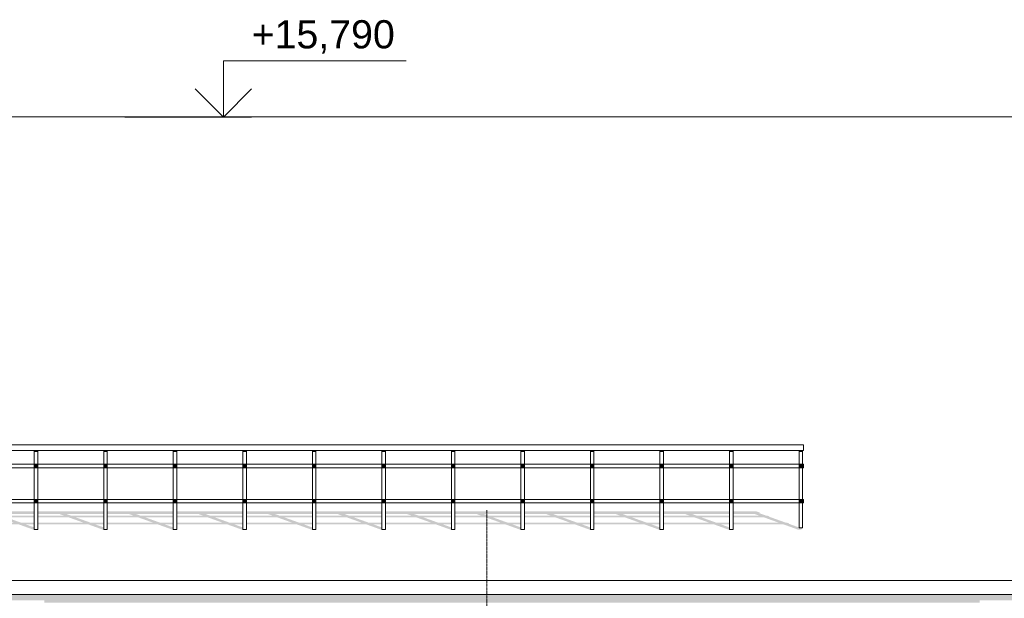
# Model space of a CAD drawing. Header units: millimetres. Extents: x -95523 to 190468, y -7401 to 17692.
# Tile 122 of 139: x 136249 to 143244, y 12176 to 16284. Entities that reach past the tile are written whole.
import ezdxf
from ezdxf.enums import TextEntityAlignment as Align

# ---------------------------------------------------------------- set-up
doc = ezdxf.new("R2010")
doc.units = ezdxf.units.MM
doc.header["$MEASUREMENT"] = 0
doc.linetypes.add('Штрих-Штриховая', pattern=[10.936111, 5.291667, -2.116667, 1.411111, -2.116667])
for name, color, linetype in [('1 Молдинги', 7, 'Continuous'), ('1_Кровля (плоская)', 7, 'Continuous'), ('Новый_1_Ограждение кровли', 7, 'Continuous'), ('Размер - Отметка Уровня', 7, 'Continuous'), ('Элемент Модели - Оси', 7, 'Continuous')]:
    doc.layers.add(name, color=color, linetype=linetype)
for name, color, linetype, lineweight in [('1_Кровля (плоская)_Ном._пера__120', 7, 'Continuous', 5), ('Новый_1_Ограждение кровли_Ном._пера__120', 7, 'Continuous', 5), ('Размер - Отметка Уровня_Ном._пера__120', 7, 'Continuous', 5), ('Элемент Модели - Оси_Ном._пера__1', 7, 'Continuous', 15), ('Элемент Модели - Оси_Ном._пера__120', 7, 'Continuous', 5)]:
    doc.layers.add(name, color=color, linetype=linetype, lineweight=lineweight)
doc.styles.add('СГЕНЕРИР_СТИЛЬ_1', font='arial.ttf')

# ---------------------------------------------------------------- blocks, each defined once
blk = doc.blocks.new('Элемент Разреза_119_1', base_point=(95180.8, -197.5))
at = {"layer": '1_Кровля (плоская)', "linetype": 'Continuous', "lineweight": 0, "true_color": 0x000000}
for points in [[(135883.5, 12712.7), (135883.5, 12700.5), (136244.2, 12700.5), (136349.9, 12662.5), (136374.9, 12662.5), (136377.4, 12666), (136352.4, 12666), (136352.4, 12679.6), (136294.2, 12700.5), (136352.4, 12700.5), (136352.4, 12712.7), (136260.2, 12712.7), (136153.2, 12751.1), (136352.4, 12751.1), (136352.4, 12763.3), (136119.2, 12763.3), (136090.1, 12773.8), (136352.4, 12773.8), (136352.4, 12793.3), (135883.5, 12793.3), (135883.5, 12773.8), (136040.1, 12773.8), (136069.2, 12763.3), (135883.5, 12763.3), (135883.5, 12751.1), (136103.2, 12751.1), (136210.2, 12712.7)], [(136377.4, 12712.7), (136377.4, 12700.5), (136738.1, 12700.5), (136843.9, 12662.5), (136868.9, 12662.5), (136871.4, 12666), (136846.4, 12666), (136846.4, 12679.6), (136788.1, 12700.5), (136846.4, 12700.5), (136846.4, 12712.7), (136754.1, 12712.7), (136647.2, 12751.1), (136846.4, 12751.1), (136846.4, 12763.3), (136613.1, 12763.3), (136584.1, 12773.8), (136846.4, 12773.8), (136846.4, 12793.3), (136377.4, 12793.3), (136377.4, 12773.8), (136534.1, 12773.8), (136563.1, 12763.3), (136377.4, 12763.3), (136377.4, 12751.1), (136597.2, 12751.1), (136704.1, 12712.7)], [(136871.4, 12700.5), (137232.1, 12700.5), (137337.8, 12662.5), (137362.8, 12662.5), (137365.3, 12666), (137340.3, 12666), (137340.3, 12679.6), (137282.1, 12700.5), (137340.3, 12700.5), (137340.3, 12712.7), (137248.1, 12712.7), (137141.1, 12751.1), (137340.3, 12751.1), (137340.3, 12763.3), (137107.1, 12763.3), (137078, 12773.8), (137340.3, 12773.8), (137340.3, 12793.3), (136871.4, 12793.3), (136871.4, 12773.8), (137028, 12773.8), (137057.1, 12763.3), (136871.4, 12763.3), (136871.4, 12751.1), (137091.1, 12751.1), (137198.1, 12712.7), (136871.4, 12712.7)], [(137365.3, 12700.5), (137726.1, 12700.5), (137831.8, 12662.5), (137856.8, 12662.5), (137859.3, 12666), (137834.3, 12666), (137834.3, 12679.6), (137776.1, 12700.5), (137834.3, 12700.5), (137834.3, 12712.7), (137742, 12712.7), (137635.1, 12751.1), (137834.3, 12751.1), (137834.3, 12763.3), (137601, 12763.3), (137572, 12773.8), (137834.3, 12773.8), (137834.3, 12793.3), (137365.3, 12793.3), (137365.3, 12773.8), (137522, 12773.8), (137551, 12763.3), (137365.3, 12763.3), (137365.3, 12751.1), (137585.1, 12751.1), (137692, 12712.7), (137365.3, 12712.7)], [(137859.3, 12712.7), (137859.3, 12700.5), (138220, 12700.5), (138325.8, 12662.5), (138350.8, 12662.5), (138353.2, 12666), (138328.2, 12666), (138328.2, 12679.6), (138270, 12700.5), (138328.2, 12700.5), (138328.2, 12712.7), (138236, 12712.7), (138129, 12751.1), (138328.2, 12751.1), (138328.2, 12763.3), (138095, 12763.3), (138065.9, 12773.8), (138328.2, 12773.8), (138328.2, 12793.3), (137859.3, 12793.3), (137859.3, 12773.8), (138015.9, 12773.8), (138045, 12763.3), (137859.3, 12763.3), (137859.3, 12751.1), (138079, 12751.1), (138186, 12712.7)], [(138353.2, 12700.5), (138714, 12700.5), (138819.7, 12662.5), (138844.7, 12662.5), (138847.2, 12666), (138822.2, 12666), (138822.2, 12679.6), (138764, 12700.5), (138822.2, 12700.5), (138822.2, 12712.7), (138729.9, 12712.7), (138623, 12751.1), (138822.2, 12751.1), (138822.2, 12763.3), (138589, 12763.3), (138559.9, 12773.8), (138822.2, 12773.8), (138822.2, 12793.3), (138353.2, 12793.3), (138353.2, 12773.8), (138509.9, 12773.8), (138539, 12763.3), (138353.2, 12763.3), (138353.2, 12751.1), (138573, 12751.1), (138679.9, 12712.7), (138353.2, 12712.7)], [(138847.2, 12700.5), (139207.9, 12700.5), (139313.7, 12662.5), (139338.7, 12662.5), (139341.2, 12666), (139316.2, 12666), (139316.2, 12679.6), (139257.9, 12700.5), (139316.2, 12700.5), (139316.2, 12712.7), (139223.9, 12712.7), (139116.9, 12751.1), (139316.2, 12751.1), (139316.2, 12763.3), (139082.9, 12763.3), (139053.8, 12773.8), (139316.2, 12773.8), (139316.2, 12793.3), (138847.2, 12793.3), (138847.2, 12773.8), (139003.8, 12773.8), (139032.9, 12763.3), (138847.2, 12763.3), (138847.2, 12751.1), (139066.9, 12751.1), (139173.9, 12712.7), (138847.2, 12712.7)], [(139341.2, 12700.5), (139701.9, 12700.5), (139807.6, 12662.5), (139832.6, 12662.5), (139835.1, 12666), (139810.1, 12666), (139810.1, 12679.6), (139751.9, 12700.5), (139810.1, 12700.5), (139810.1, 12712.7), (139717.8, 12712.7), (139610.9, 12751.1), (139810.1, 12751.1), (139810.1, 12763.3), (139576.9, 12763.3), (139547.8, 12773.8), (139810.1, 12773.8), (139810.1, 12793.3), (139341.2, 12793.3), (139341.2, 12773.8), (139497.8, 12773.8), (139526.9, 12763.3), (139341.2, 12763.3), (139341.2, 12751.1), (139560.9, 12751.1), (139667.8, 12712.7), (139341.2, 12712.7)], [(139835.1, 12700.5), (140195.8, 12700.5), (140301.6, 12662.5), (140326.6, 12662.5), (140329.1, 12666), (140304.1, 12666), (140304.1, 12679.6), (140245.8, 12700.5), (140304.1, 12700.5), (140304.1, 12712.7), (140211.8, 12712.7), (140104.9, 12751.1), (140304.1, 12751.1), (140304.1, 12763.3), (140070.8, 12763.3), (140041.8, 12773.8), (140304.1, 12773.8), (140304.1, 12793.3), (139835.1, 12793.3), (139835.1, 12773.8), (139991.8, 12773.8), (140020.8, 12763.3), (139835.1, 12763.3), (139835.1, 12751.1), (140054.9, 12751.1), (140161.8, 12712.7), (139835.1, 12712.7)], [(140329.1, 12700.5), (140689.8, 12700.5), (140795.5, 12662.5), (140820.5, 12662.5), (140823, 12666), (140798, 12666), (140798, 12679.6), (140739.8, 12700.5), (140798, 12700.5), (140798, 12712.7), (140705.8, 12712.7), (140598.8, 12751.1), (140798, 12751.1), (140798, 12763.3), (140564.8, 12763.3), (140535.7, 12773.8), (140798, 12773.8), (140798, 12793.3), (140329.1, 12793.3), (140329.1, 12773.8), (140485.7, 12773.8), (140514.8, 12763.3), (140329.1, 12763.3), (140329.1, 12751.1), (140548.8, 12751.1), (140655.8, 12712.7), (140329.1, 12712.7)], [(140823, 12700.5), (141183.7, 12700.5), (141289.5, 12662.5), (141314.5, 12662.5), (141317, 12666), (141292, 12666), (141292, 12679.6), (141233.7, 12700.5), (141292, 12700.5), (141292, 12712.7), (141199.7, 12712.7), (141092.8, 12751.1), (141292, 12751.1), (141292, 12763.3), (141058.7, 12763.3), (141029.7, 12773.8), (141292, 12773.8), (141292, 12793.3), (140823, 12793.3), (140823, 12773.8), (140979.7, 12773.8), (141008.7, 12763.3), (140823, 12763.3), (140823, 12751.1), (141042.8, 12751.1), (141149.7, 12712.7), (140823, 12712.7)], [(141317, 12712.7), (141317, 12700.5), (141677.7, 12700.5), (141777.8, 12664.5), (141802.8, 12664.5), (141807.9, 12671.7), (141795.8, 12676), (141785.9, 12676), (141785.9, 12679.6), (141713.7, 12705.5), (141715.3, 12707.6), (141701.2, 12712.7), (141693.7, 12712.7), (141572.8, 12756.1), (141574.3, 12758.3), (141560.2, 12763.3), (141552.7, 12763.3), (141503.7, 12780.9), (141506.7, 12785.2), (141484.2, 12793.3), (141317, 12793.3), (141317, 12773.8), (141473.6, 12773.8), (141502.7, 12763.3), (141317, 12763.3), (141317, 12751.1), (141536.7, 12751.1), (141643.7, 12712.7)]]:
    blk.add_hatch(color=18, dxfattribs=at).paths.add_polyline_path(points)
at = {"layer": '1_Кровля (плоская)_Ном._пера__120', "color": 7, "linetype": 'Continuous', "lineweight": 5}
for p, q in [((145818, 15594.3), (130613.2, 15594.3)), ((108678.4, 12303.6), (145817.9, 12303.7)), ((145817.9, 12203.9), (108678.4, 12203.8))]:
    blk.add_line(p, q, dxfattribs=at)
blk = doc.blocks.new('Элемент Разреза_189_1', base_point=(95180.8, -197.5))
at = {"layer": '1_Кровля (плоская)_Ном._пера__120', "color": 7, "linetype": 'Continuous', "lineweight": 5}
blk.add_line((130613.2, 15594.3), (145818, 15594.3), dxfattribs=at)
blk = doc.blocks.new('Элемент Разреза_208_1', base_point=(95180.8, -197.5))
at = {"layer": 'Новый_1_Ограждение кровли_Ном._пера__120', "color": 7, "linetype": 'Continuous', "lineweight": 5}
for p, q in [((109197.4, 13266), (141798.4, 13266)), ((109197.4, 13226), (141798.4, 13226))]:
    blk.add_line(p, q, dxfattribs=at)
blk = doc.blocks.new('Элемент Разреза_209_1', base_point=(95180.8, -197.5))
at = {"layer": 'Новый_1_Ограждение кровли_Ном._пера__120', "color": 7, "linetype": 'Continuous', "lineweight": 5}
for p, q in [((135883.5, 12878.5), (136352.4, 12878.5)), ((136352.4, 12878.5), (136377.4, 12878.5)), ((136377.4, 12878.5), (136846.4, 12878.5)), ((136846.4, 12878.5), (136871.4, 12878.5)), ((136871.4, 12878.5), (137340.3, 12878.5)), ((137340.3, 12878.5), (137365.3, 12878.5)), ((137365.3, 12878.5), (137834.3, 12878.5)), ((137834.3, 12878.5), (137859.3, 12878.5)), ((137859.3, 12878.5), (138328.2, 12878.5)), ((138328.2, 12878.5), (138353.2, 12878.5)), ((138353.2, 12878.5), (138822.2, 12878.5)), ((138822.2, 12878.5), (138847.2, 12878.5)), ((138847.2, 12878.5), (139316.2, 12878.5)), ((139316.2, 12878.5), (139341.2, 12878.5)), ((139341.2, 12878.5), (139810.1, 12878.5)), ((139810.1, 12878.5), (139835.1, 12878.5)), ((139835.1, 12878.5), (140304.1, 12878.5)), ((140304.1, 12878.5), (140329.1, 12878.5)), ((140329.1, 12878.5), (140798, 12878.5)), ((140798, 12878.5), (140823, 12878.5)), ((140823, 12878.5), (141292, 12878.5)), ((141292, 12878.5), (141317, 12878.5)), ((141317, 12878.5), (141785.9, 12878.5)), ((141785.9, 12878.5), (141798.4, 12878.5)), ((135883.5, 12853.5), (136352.4, 12853.5)), ((136352.4, 12853.5), (136377.4, 12853.5)), ((136377.4, 12853.5), (136846.4, 12853.5)), ((136846.4, 12853.5), (136871.4, 12853.5)), ((136871.4, 12853.5), (137340.3, 12853.5)), ((137340.3, 12853.5), (137365.3, 12853.5)), ((137365.3, 12853.5), (137834.3, 12853.5)), ((137834.3, 12853.5), (137859.3, 12853.5)), ((137859.3, 12853.5), (138328.2, 12853.5)), ((138328.2, 12853.5), (138353.2, 12853.5)), ((138353.2, 12853.5), (138822.2, 12853.5)), ((138822.2, 12853.5), (138847.2, 12853.5)), ((138847.2, 12853.5), (139316.2, 12853.5)), ((139316.2, 12853.5), (139341.2, 12853.5)), ((139341.2, 12853.5), (139810.1, 12853.5)), ((139810.1, 12853.5), (139835.1, 12853.5)), ((139835.1, 12853.5), (140304.1, 12853.5)), ((140304.1, 12853.5), (140329.1, 12853.5)), ((140329.1, 12853.5), (140798, 12853.5)), ((140798, 12853.5), (140823, 12853.5)), ((140823, 12853.5), (141292, 12853.5)), ((141292, 12853.5), (141317, 12853.5)), ((141317, 12853.5), (141785.9, 12853.5)), ((141785.9, 12853.5), (141798.4, 12853.5))]:
    blk.add_line(p, q, dxfattribs=at)
blk = doc.blocks.new('Элемент Разреза_210_1', base_point=(95180.8, -197.5))
at = {"layer": 'Новый_1_Ограждение кровли_Ном._пера__120', "color": 7, "linetype": 'Continuous', "lineweight": 5}
for p, q in [((135883.5, 13128.5), (136352.4, 13128.5)), ((135883.5, 13103.5), (136352.4, 13103.5)), ((136352.4, 13128.5), (136377.4, 13128.5)), ((136352.4, 13103.5), (136377.4, 13103.5)), ((136377.4, 13128.5), (136846.4, 13128.5)), ((136377.4, 13103.5), (136846.4, 13103.5)), ((136846.4, 13128.5), (136871.4, 13128.5)), ((136846.4, 13103.5), (136871.4, 13103.5)), ((136871.4, 13128.5), (137340.3, 13128.5)), ((136871.4, 13103.5), (137340.3, 13103.5)), ((137340.3, 13128.5), (137365.3, 13128.5)), ((137340.3, 13103.5), (137365.3, 13103.5)), ((137365.3, 13128.5), (137834.3, 13128.5)), ((137365.3, 13103.5), (137834.3, 13103.5)), ((137834.3, 13128.5), (137859.3, 13128.5)), ((137834.3, 13103.5), (137859.3, 13103.5)), ((137859.3, 13128.5), (138328.2, 13128.5)), ((137859.3, 13103.5), (138328.2, 13103.5)), ((138328.2, 13128.5), (138353.2, 13128.5)), ((138328.2, 13103.5), (138353.2, 13103.5)), ((138353.2, 13128.5), (138822.2, 13128.5)), ((138353.2, 13103.5), (138822.2, 13103.5)), ((138822.2, 13128.5), (138847.2, 13128.5)), ((138822.2, 13103.5), (138847.2, 13103.5)), ((138847.2, 13128.5), (139316.2, 13128.5)), ((138847.2, 13103.5), (139316.2, 13103.5)), ((139316.2, 13128.5), (139341.2, 13128.5)), ((139316.2, 13103.5), (139341.2, 13103.5)), ((139341.2, 13128.5), (139810.1, 13128.5)), ((139341.2, 13103.5), (139810.1, 13103.5)), ((139810.1, 13128.5), (139835.1, 13128.5)), ((139810.1, 13103.5), (139835.1, 13103.5)), ((139835.1, 13128.5), (140304.1, 13128.5)), ((139835.1, 13103.5), (140304.1, 13103.5)), ((140304.1, 13128.5), (140329.1, 13128.5)), ((140304.1, 13103.5), (140329.1, 13103.5)), ((140329.1, 13128.5), (140798, 13128.5)), ((140329.1, 13103.5), (140798, 13103.5)), ((140798, 13128.5), (140823, 13128.5)), ((140798, 13103.5), (140823, 13103.5)), ((140823, 13128.5), (141292, 13128.5)), ((140823, 13103.5), (141292, 13103.5)), ((141292, 13128.5), (141317, 13128.5)), ((141292, 13103.5), (141317, 13103.5)), ((141317, 13128.5), (141785.9, 13128.5)), ((141317, 13103.5), (141785.9, 13103.5)), ((141785.9, 13128.5), (141798.4, 13128.5)), ((141785.9, 13103.5), (141798.4, 13103.5))]:
    blk.add_line(p, q, dxfattribs=at)
blk = doc.blocks.new('Элемент Разреза_240_1', base_point=(95180.8, -197.5))
at = {"layer": 'Новый_1_Ограждение кровли_Ном._пера__120', "color": 7, "linetype": 'Continuous', "lineweight": 5}
for p, q in [((141798.4, 13266), (141818.4, 13266)), ((141798.4, 13226), (141818.4, 13226)), ((141818.4, 13266), (141818.4, 13226))]:
    blk.add_line(p, q, dxfattribs=at)
blk = doc.blocks.new('Элемент Разреза_247_1', base_point=(95180.8, -197.5))
at = {"layer": '1 Молдинги', "linetype": 'Continuous', "lineweight": 0, "true_color": 0x000000}
blk.add_hatch(color=18, dxfattribs=at).paths.add_polyline_path([(109098, 12203.8), (109098, 12145.1), (111074.6, 12145.1), (111074.6, 12161.2), (111424.6, 12161.2), (111424.6, 12145.1), (118073.1, 12145.1), (118073.1, 12161.2), (118423.1, 12161.2), (118423.1, 12145.1), (136074, 12145.2), (136074, 12161.2), (136424, 12161.2), (136424, 12145.2), (143069.5, 12145.2), (143069.5, 12161.2), (143419.5, 12161.2), (143419.5, 12145.2), (145776.4, 12145.2), (145781.9, 12203.9)])
blk = doc.blocks.new('Элемент Разреза_633_1', base_point=(95180.8, -197.5))
at = {"layer": 'Новый_1_Ограждение кровли', "linetype": 'Continuous', "lineweight": 0, "true_color": 0x000000}
for points in [[(136377.4, 13226), (136352.4, 13226), (136352.4, 13215.4), (136377.4, 13215.4)], [(136352.4, 13103.5), (136377.4, 13103.5), (136377.4, 13128.5), (136352.4, 13128.5)], [(136377.4, 12878.5), (136352.4, 12878.5), (136352.4, 12853.5), (136377.4, 12853.5)]]:
    blk.add_hatch(color=18, dxfattribs=at).paths.add_polyline_path(points)
at = {"layer": 'Новый_1_Ограждение кровли_Ном._пера__120', "color": 7, "linetype": 'Continuous', "lineweight": 5}
for p, q in [((136352.4, 13128.5), (136352.4, 13226)), ((136377.4, 13128.5), (136377.4, 13226)), ((136352.4, 13103.5), (136352.4, 13128.5)), ((136352.4, 12878.5), (136352.4, 13103.5)), ((136377.4, 13103.5), (136377.4, 13128.5)), ((136377.4, 12878.5), (136377.4, 13103.5)), ((136352.4, 12853.5), (136352.4, 12878.5)), ((136377.4, 12853.5), (136377.4, 12878.5)), ((136352.4, 12666), (136352.4, 12853.5)), ((136377.4, 12666), (136377.4, 12853.5)), ((136352.4, 12666), (136377.4, 12666))]:
    blk.add_line(p, q, dxfattribs=at)
blk = doc.blocks.new('Элемент Разреза_634_1', base_point=(95180.8, -197.5))
at = {"layer": 'Новый_1_Ограждение кровли', "linetype": 'Continuous', "lineweight": 0, "true_color": 0x000000}
for points in [[(136871.4, 13226), (136846.4, 13226), (136846.4, 13215.4), (136871.4, 13215.4)], [(136846.4, 13128.5), (136846.4, 13103.5), (136871.4, 13103.5), (136871.4, 13128.5)], [(136846.4, 12853.5), (136871.4, 12853.5), (136871.4, 12878.5), (136846.4, 12878.5)]]:
    blk.add_hatch(color=18, dxfattribs=at).paths.add_polyline_path(points)
at = {"layer": 'Новый_1_Ограждение кровли_Ном._пера__120', "color": 7, "linetype": 'Continuous', "lineweight": 5}
for p, q in [((136846.4, 13128.5), (136846.4, 13226)), ((136871.4, 13128.5), (136871.4, 13226)), ((136846.4, 13103.5), (136846.4, 13128.5)), ((136846.4, 12878.5), (136846.4, 13103.5)), ((136871.4, 13103.5), (136871.4, 13128.5)), ((136871.4, 12878.5), (136871.4, 13103.5)), ((136846.4, 12853.5), (136846.4, 12878.5)), ((136871.4, 12853.5), (136871.4, 12878.5)), ((136846.4, 12666), (136846.4, 12853.5)), ((136871.4, 12666), (136871.4, 12853.5)), ((136846.4, 12666), (136871.4, 12666))]:
    blk.add_line(p, q, dxfattribs=at)
blk = doc.blocks.new('Элемент Разреза_635_1', base_point=(95180.8, -197.5))
at = {"layer": 'Новый_1_Ограждение кровли', "linetype": 'Continuous', "lineweight": 0, "true_color": 0x000000}
for points in [[(137365.3, 13226), (137340.3, 13226), (137340.3, 13215.4), (137365.3, 13215.4)], [(137340.3, 13103.5), (137365.3, 13103.5), (137365.3, 13128.5), (137340.3, 13128.5)], [(137365.3, 12878.5), (137340.3, 12878.5), (137340.3, 12853.5), (137365.3, 12853.5)]]:
    blk.add_hatch(color=18, dxfattribs=at).paths.add_polyline_path(points)
at = {"layer": 'Новый_1_Ограждение кровли_Ном._пера__120', "color": 7, "linetype": 'Continuous', "lineweight": 5}
for p, q in [((137340.3, 13128.5), (137340.3, 13226)), ((137365.3, 13128.5), (137365.3, 13226)), ((137340.3, 13103.5), (137340.3, 13128.5)), ((137340.3, 12878.5), (137340.3, 13103.5)), ((137365.3, 13103.5), (137365.3, 13128.5)), ((137365.3, 12878.5), (137365.3, 13103.5)), ((137340.3, 12853.5), (137340.3, 12878.5)), ((137365.3, 12853.5), (137365.3, 12878.5)), ((137340.3, 12666), (137340.3, 12853.5)), ((137365.3, 12666), (137365.3, 12853.5)), ((137340.3, 12666), (137365.3, 12666))]:
    blk.add_line(p, q, dxfattribs=at)
blk = doc.blocks.new('Элемент Разреза_636_1', base_point=(95180.8, -197.5))
at = {"layer": 'Новый_1_Ограждение кровли', "linetype": 'Continuous', "lineweight": 0, "true_color": 0x000000}
for points in [[(137834.3, 13226), (137834.3, 13215.4), (137859.3, 13215.4), (137859.3, 13226)], [(137834.3, 13103.5), (137859.3, 13103.5), (137859.3, 13128.5), (137834.3, 13128.5)], [(137859.3, 12878.5), (137834.3, 12878.5), (137834.3, 12853.5), (137859.3, 12853.5)]]:
    blk.add_hatch(color=18, dxfattribs=at).paths.add_polyline_path(points)
at = {"layer": 'Новый_1_Ограждение кровли_Ном._пера__120', "color": 7, "linetype": 'Continuous', "lineweight": 5}
for p, q in [((137834.3, 13128.5), (137834.3, 13226)), ((137859.3, 13128.5), (137859.3, 13226)), ((137834.3, 13103.5), (137834.3, 13128.5)), ((137834.3, 12878.5), (137834.3, 13103.5)), ((137859.3, 13103.5), (137859.3, 13128.5)), ((137859.3, 12878.5), (137859.3, 13103.5)), ((137834.3, 12853.5), (137834.3, 12878.5)), ((137859.3, 12853.5), (137859.3, 12878.5)), ((137834.3, 12666), (137834.3, 12853.5)), ((137859.3, 12666), (137859.3, 12853.5)), ((137834.3, 12666), (137859.3, 12666))]:
    blk.add_line(p, q, dxfattribs=at)
blk = doc.blocks.new('Элемент Разреза_637_1', base_point=(95180.8, -197.5))
at = {"layer": 'Новый_1_Ограждение кровли', "linetype": 'Continuous', "lineweight": 0, "true_color": 0x000000}
for points in [[(138353.2, 13226), (138328.2, 13226), (138328.2, 13215.4), (138353.2, 13215.4)], [(138328.2, 13128.5), (138328.2, 13103.5), (138353.2, 13103.5), (138353.2, 13128.5)], [(138328.2, 12853.5), (138353.2, 12853.5), (138353.2, 12878.5), (138328.2, 12878.5)]]:
    blk.add_hatch(color=18, dxfattribs=at).paths.add_polyline_path(points)
at = {"layer": 'Новый_1_Ограждение кровли_Ном._пера__120', "color": 7, "linetype": 'Continuous', "lineweight": 5}
for p, q in [((138328.2, 13128.5), (138328.2, 13226)), ((138353.2, 13128.5), (138353.2, 13226)), ((138328.2, 13103.5), (138328.2, 13128.5)), ((138328.2, 12878.5), (138328.2, 13103.5)), ((138353.2, 13103.5), (138353.2, 13128.5)), ((138353.2, 12878.5), (138353.2, 13103.5)), ((138328.2, 12853.5), (138328.2, 12878.5)), ((138353.2, 12853.5), (138353.2, 12878.5)), ((138328.2, 12666), (138328.2, 12853.5)), ((138353.2, 12666), (138353.2, 12853.5)), ((138328.2, 12666), (138353.2, 12666))]:
    blk.add_line(p, q, dxfattribs=at)
blk = doc.blocks.new('Элемент Разреза_638_1', base_point=(95180.8, -197.5))
at = {"layer": 'Новый_1_Ограждение кровли', "linetype": 'Continuous', "lineweight": 0, "true_color": 0x000000}
for points in [[(138822.2, 13215.4), (138847.2, 13215.4), (138847.2, 13226), (138822.2, 13226)], [(138822.2, 13103.5), (138847.2, 13103.5), (138847.2, 13128.5), (138822.2, 13128.5)], [(138847.2, 12878.5), (138822.2, 12878.5), (138822.2, 12853.5), (138847.2, 12853.5)]]:
    blk.add_hatch(color=18, dxfattribs=at).paths.add_polyline_path(points)
at = {"layer": 'Новый_1_Ограждение кровли_Ном._пера__120', "color": 7, "linetype": 'Continuous', "lineweight": 5}
for p, q in [((138822.2, 13128.5), (138822.2, 13226)), ((138847.2, 13128.5), (138847.2, 13226)), ((138822.2, 13103.5), (138822.2, 13128.5)), ((138822.2, 12878.5), (138822.2, 13103.5)), ((138847.2, 13103.5), (138847.2, 13128.5)), ((138847.2, 12878.5), (138847.2, 13103.5)), ((138822.2, 12853.5), (138822.2, 12878.5)), ((138847.2, 12853.5), (138847.2, 12878.5)), ((138822.2, 12666), (138822.2, 12853.5)), ((138847.2, 12666), (138847.2, 12853.5)), ((138822.2, 12666), (138847.2, 12666))]:
    blk.add_line(p, q, dxfattribs=at)
blk = doc.blocks.new('Элемент Разреза_639_1', base_point=(95180.8, -197.5))
at = {"layer": 'Новый_1_Ограждение кровли', "linetype": 'Continuous', "lineweight": 0, "true_color": 0x000000}
for points in [[(139341.2, 13226), (139316.2, 13226), (139316.2, 13215.4), (139341.2, 13215.4)], [(139316.2, 13103.5), (139341.2, 13103.5), (139341.2, 13128.5), (139316.2, 13128.5)], [(139341.2, 12878.5), (139316.2, 12878.5), (139316.2, 12853.5), (139341.2, 12853.5)]]:
    blk.add_hatch(color=18, dxfattribs=at).paths.add_polyline_path(points)
at = {"layer": 'Новый_1_Ограждение кровли_Ном._пера__120', "color": 7, "linetype": 'Continuous', "lineweight": 5}
for p, q in [((139316.2, 13128.5), (139316.2, 13226)), ((139341.2, 13128.5), (139341.2, 13226)), ((139316.2, 13103.5), (139316.2, 13128.5)), ((139316.2, 12878.5), (139316.2, 13103.5)), ((139341.2, 13103.5), (139341.2, 13128.5)), ((139341.2, 12878.5), (139341.2, 13103.5)), ((139316.2, 12853.5), (139316.2, 12878.5)), ((139341.2, 12853.5), (139341.2, 12878.5)), ((139316.2, 12666), (139316.2, 12853.5)), ((139341.2, 12666), (139341.2, 12853.5)), ((139316.2, 12666), (139341.2, 12666))]:
    blk.add_line(p, q, dxfattribs=at)
blk = doc.blocks.new('Элемент Разреза_640_1', base_point=(95180.8, -197.5))
at = {"layer": 'Новый_1_Ограждение кровли', "linetype": 'Continuous', "lineweight": 0, "true_color": 0x000000}
for points in [[(139810.1, 13226), (139810.1, 13215.4), (139835.1, 13215.4), (139835.1, 13226)], [(139810.1, 13103.5), (139835.1, 13103.5), (139835.1, 13128.5), (139810.1, 13128.5)], [(139835.1, 12878.5), (139810.1, 12878.5), (139810.1, 12853.5), (139835.1, 12853.5)]]:
    blk.add_hatch(color=18, dxfattribs=at).paths.add_polyline_path(points)
at = {"layer": 'Новый_1_Ограждение кровли_Ном._пера__120', "color": 7, "linetype": 'Continuous', "lineweight": 5}
for p, q in [((139810.1, 13128.5), (139810.1, 13226)), ((139835.1, 13128.5), (139835.1, 13226)), ((139810.1, 13103.5), (139810.1, 13128.5)), ((139810.1, 12878.5), (139810.1, 13103.5)), ((139835.1, 13103.5), (139835.1, 13128.5)), ((139835.1, 12878.5), (139835.1, 13103.5)), ((139810.1, 12853.5), (139810.1, 12878.5)), ((139835.1, 12853.5), (139835.1, 12878.5)), ((139810.1, 12666), (139810.1, 12853.5)), ((139835.1, 12666), (139835.1, 12853.5)), ((139810.1, 12666), (139835.1, 12666))]:
    blk.add_line(p, q, dxfattribs=at)
blk = doc.blocks.new('Элемент Разреза_641_1', base_point=(95180.8, -197.5))
at = {"layer": 'Новый_1_Ограждение кровли', "linetype": 'Continuous', "lineweight": 0, "true_color": 0x000000}
for points in [[(140304.1, 13226), (140304.1, 13215.4), (140329.1, 13215.4), (140329.1, 13226)], [(140304.1, 13103.5), (140329.1, 13103.5), (140329.1, 13128.5), (140304.1, 13128.5)], [(140304.1, 12878.5), (140304.1, 12853.5), (140329.1, 12853.5), (140329.1, 12878.5)]]:
    blk.add_hatch(color=18, dxfattribs=at).paths.add_polyline_path(points)
at = {"layer": 'Новый_1_Ограждение кровли_Ном._пера__120', "color": 7, "linetype": 'Continuous', "lineweight": 5}
for p, q in [((140304.1, 13128.5), (140304.1, 13226)), ((140329.1, 13128.5), (140329.1, 13226)), ((140304.1, 13103.5), (140304.1, 13128.5)), ((140304.1, 12878.5), (140304.1, 13103.5)), ((140329.1, 13103.5), (140329.1, 13128.5)), ((140329.1, 12878.5), (140329.1, 13103.5)), ((140304.1, 12853.5), (140304.1, 12878.5)), ((140329.1, 12853.5), (140329.1, 12878.5)), ((140304.1, 12666), (140304.1, 12853.5)), ((140329.1, 12666), (140329.1, 12853.5)), ((140304.1, 12666), (140329.1, 12666))]:
    blk.add_line(p, q, dxfattribs=at)
blk = doc.blocks.new('Элемент Разреза_642_1', base_point=(95180.8, -197.5))
at = {"layer": 'Новый_1_Ограждение кровли', "linetype": 'Continuous', "lineweight": 0, "true_color": 0x000000}
for points in [[(140823, 13226), (140798, 13226), (140798, 13215.4), (140823, 13215.4)], [(140798, 13103.5), (140823, 13103.5), (140823, 13128.5), (140798, 13128.5)], [(140823, 12878.5), (140798, 12878.5), (140798, 12853.5), (140823, 12853.5)]]:
    blk.add_hatch(color=18, dxfattribs=at).paths.add_polyline_path(points)
at = {"layer": 'Новый_1_Ограждение кровли_Ном._пера__120', "color": 7, "linetype": 'Continuous', "lineweight": 5}
for p, q in [((140798, 13128.5), (140798, 13226)), ((140823, 13128.5), (140823, 13226)), ((140798, 13103.5), (140798, 13128.5)), ((140798, 12878.5), (140798, 13103.5)), ((140823, 13103.5), (140823, 13128.5)), ((140823, 12878.5), (140823, 13103.5)), ((140798, 12853.5), (140798, 12878.5)), ((140823, 12853.5), (140823, 12878.5)), ((140798, 12666), (140798, 12853.5)), ((140823, 12666), (140823, 12853.5)), ((140798, 12666), (140823, 12666))]:
    blk.add_line(p, q, dxfattribs=at)
blk = doc.blocks.new('Элемент Разреза_643_1', base_point=(95180.8, -197.5))
at = {"layer": 'Новый_1_Ограждение кровли', "linetype": 'Continuous', "lineweight": 0, "true_color": 0x000000}
for points in [[(141292, 13215.4), (141317, 13215.4), (141317, 13226), (141292, 13226)], [(141317, 13128.5), (141292, 13128.5), (141292, 13103.5), (141317, 13103.5)], [(141292, 12878.5), (141292, 12853.5), (141317, 12853.5), (141317, 12878.5)]]:
    blk.add_hatch(color=18, dxfattribs=at).paths.add_polyline_path(points)
at = {"layer": 'Новый_1_Ограждение кровли_Ном._пера__120', "color": 7, "linetype": 'Continuous', "lineweight": 5}
for p, q in [((141292, 13128.5), (141292, 13226)), ((141317, 13128.5), (141317, 13226)), ((141292, 13103.5), (141292, 13128.5)), ((141292, 12878.5), (141292, 13103.5)), ((141317, 13103.5), (141317, 13128.5)), ((141317, 12878.5), (141317, 13103.5)), ((141292, 12853.5), (141292, 12878.5)), ((141317, 12853.5), (141317, 12878.5)), ((141292, 12666), (141292, 12853.5)), ((141317, 12666), (141317, 12853.5)), ((141292, 12666), (141317, 12666))]:
    blk.add_line(p, q, dxfattribs=at)
blk = doc.blocks.new('Элемент Разреза_645_1', base_point=(95180.8, -197.5))
at = {"layer": 'Новый_1_Ограждение кровли', "linetype": 'Continuous', "lineweight": 0, "true_color": 0x000000}
for points in [[(141785.9, 13226), (141785.9, 13215.4), (141810.9, 13215.4), (141810.9, 13226)], [(141810.9, 13128.5), (141785.9, 13128.5), (141785.9, 13103.5), (141810.9, 13103.5)], [(141785.9, 12853.5), (141810.9, 12853.5), (141810.9, 12878.5), (141785.9, 12878.5)]]:
    blk.add_hatch(color=18, dxfattribs=at).paths.add_polyline_path(points)
at = {"layer": 'Новый_1_Ограждение кровли_Ном._пера__120', "color": 7, "linetype": 'Continuous', "lineweight": 5}
for p, q in [((141785.9, 13128.5), (141785.9, 13226)), ((141810.9, 13128.5), (141810.9, 13226)), ((141785.9, 13103.5), (141785.9, 13128.5)), ((141785.9, 12878.5), (141785.9, 13103.5)), ((141810.9, 13103.5), (141810.9, 13128.5)), ((141810.9, 12878.5), (141810.9, 13103.5)), ((141785.9, 12853.5), (141785.9, 12878.5)), ((141810.9, 12853.5), (141810.9, 12878.5)), ((141785.9, 12676), (141785.9, 12853.5)), ((141810.9, 12676), (141810.9, 12853.5)), ((141785.9, 12676), (141810.9, 12676))]:
    blk.add_line(p, q, dxfattribs=at)
blk = doc.blocks.new('Элемент Разреза_648_1', base_point=(95180.8, -197.5))
at = {"layer": 'Новый_1_Ограждение кровли_Ном._пера__120', "color": 7, "linetype": 'Continuous', "lineweight": 5}
for p, q in [((141798.4, 12878.5), (141810.9, 12878.5)), ((141810.9, 12878.5), (141818.4, 12878.5)), ((141818.4, 12878.5), (141818.4, 12853.5)), ((141798.4, 12853.5), (141810.9, 12853.5)), ((141810.9, 12853.5), (141818.4, 12853.5))]:
    blk.add_line(p, q, dxfattribs=at)
blk = doc.blocks.new('Элемент Разреза_649_1', base_point=(95180.8, -197.5))
at = {"layer": 'Новый_1_Ограждение кровли_Ном._пера__120', "color": 7, "linetype": 'Continuous', "lineweight": 5}
for p, q in [((141798.4, 13128.5), (141810.9, 13128.5)), ((141798.4, 13103.5), (141810.9, 13103.5)), ((141810.9, 13128.5), (141818.4, 13128.5)), ((141810.9, 13103.5), (141818.4, 13103.5)), ((141818.4, 13128.5), (141818.4, 13103.5))]:
    blk.add_line(p, q, dxfattribs=at)
blk = doc.blocks.new('Стандартный Маркер Сетки[7]_1', base_point=(139568, 12802.5))
at = {"layer": 'Элемент Модели - Оси_Ном._пера__120', "color": 7, "linetype": 'Штрих-Штриховая', "lineweight": 5}
blk.add_line((139568, 12002.5), (139568, 12802.5), dxfattribs=at)
at = {"layer": 'Элемент Модели - Оси_Ном._пера__1', "color": 7, "lineweight": 15, "style": 'СГЕНЕРИР_СТИЛЬ_1'}
blk.add_attdef('AC_MarkerText_1', text='', height=350, rotation=360, dxfattribs=at).set_placement((139568, -6497.5), align=Align.TOP_CENTER)
blk = doc.blocks.new('Отметка высоты (ГОСТ)[22]_1', base_point=(137696.6, 15592.7))
at = {"layer": 'Размер - Отметка Уровня_Ном._пера__120', "color": 7, "linetype": 'Continuous', "lineweight": 5}
for p, q in [((137696.6, 15592.7), (137696.6, 15992.7)), ((137696.6, 15992.7), (138995.7, 15992.7)), ((137696.6, 15592.7), (137496.6, 15792.7)), ((137696.6, 15592.7), (137896.6, 15792.7)), ((136996.6, 15592.7), (137896.6, 15592.7))]:
    blk.add_line(p, q, dxfattribs=at)
at = {"layer": 'Размер - Отметка Уровня_Ном._пера__120', "color": 7, "lineweight": 5, "insert": (137896.6, 16022.4), "char_height": 200, "attachment_point": 7, "style": 'СГЕНЕРИР_СТИЛЬ_1'}
blk.add_mtext('\\A1;+15,790{\\H0.66x;\\S^  ;}', dxfattribs=at)
at = {"layer": 'Размер - Отметка Уровня_Ном._пера__120', "color": 7, "lineweight": 5, "style": 'СГЕНЕРИР_СТИЛЬ_1'}
blk.add_attdef('addText', text='', height=150, dxfattribs=at).set_placement((137956.6, 15756.9), align=Align.BOTTOM_LEFT)

msp = doc.modelspace()

# ---------------------------------------------------------------- block references
at = {"layer": '1 Молдинги', "lineweight": 0}
msp.add_blockref('Элемент Разреза_247_1', (95180.8, -197.5), dxfattribs=at)
at = {"layer": '1_Кровля (плоская)', "lineweight": 0}
for name in ['Элемент Разреза_119_1', 'Элемент Разреза_189_1']:
    msp.add_blockref(name, (95180.8, -197.5), dxfattribs=at)
at = {"layer": 'Новый_1_Ограждение кровли', "lineweight": 0}
for name in ['Элемент Разреза_208_1', 'Элемент Разреза_633_1', 'Элемент Разреза_634_1', 'Элемент Разреза_635_1', 'Элемент Разреза_636_1', 'Элемент Разреза_637_1', 'Элемент Разреза_638_1', 'Элемент Разреза_639_1', 'Элемент Разреза_640_1', 'Элемент Разреза_641_1', 'Элемент Разреза_642_1', 'Элемент Разреза_643_1', 'Элемент Разреза_645_1', 'Элемент Разреза_240_1', 'Элемент Разреза_210_1', 'Элемент Разреза_649_1', 'Элемент Разреза_209_1', 'Элемент Разреза_648_1']:
    msp.add_blockref(name, (95180.8, -197.5), dxfattribs=at)
at = {"layer": 'Размер - Отметка Уровня', "color": 7, "linetype": 'Continuous', "lineweight": 5}
msp.add_blockref('Отметка высоты (ГОСТ)[22]_1', (137696.6, 15592.7), dxfattribs=at)
at = {"layer": 'Элемент Модели - Оси', "color": 7, "linetype": 'Continuous', "lineweight": 5}
msp.add_blockref('Стандартный Маркер Сетки[7]_1', (139568, 12802.5), dxfattribs=at)

doc.saveas('drawing.dxf')
